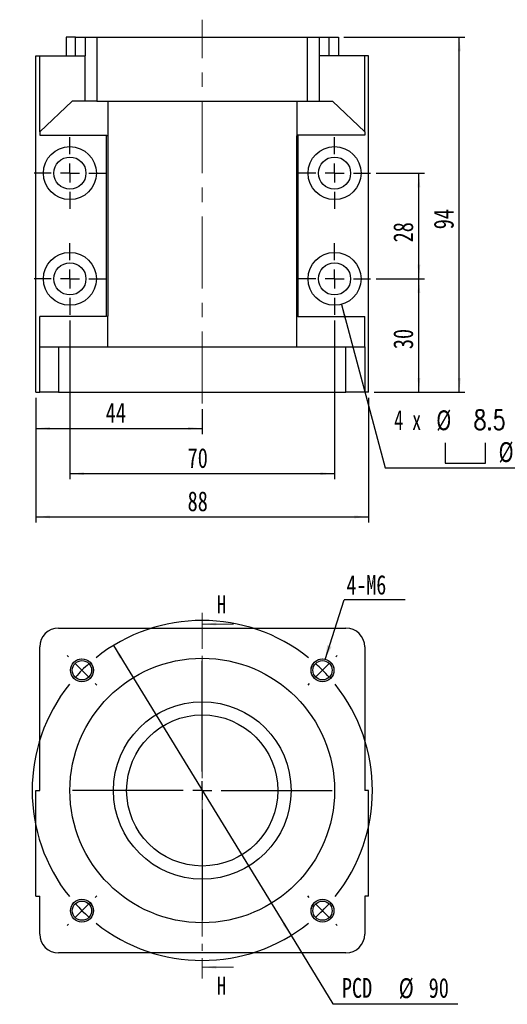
# Model space of a CAD drawing. Header units: millimetres. Extents: x 30 to 278, y 0 to 198.
# Tile 1 of 2: x 30 to 116, y 9 to 183. Entities that reach past the tile are written whole.
import ezdxf

# ---------------------------------------------------------------- set-up
doc = ezdxf.new("R2010")
doc.units = ezdxf.units.MM
doc.linetypes.add('CENTER', pattern=[10.16, 6.35, -1.27, 1.27, -1.27])
doc.linetypes.add('CENTERX2', pattern=[20.32, 12.7, -2.54, 2.54, -2.54])
doc.layers.add('FORMAT', color=7, linetype='Continuous')
doc.styles.add('SLDTEXTSTYLE0', font='TXT', dxfattribs={"width": 0.75})
doc.styles.add('SLDTEXTSTYLE1', font='TXT', dxfattribs={"width": 0.75, "bigfont": 'bigfont'})
doc.styles.add('SLDTEXTSTYLE4', font='TXT', dxfattribs={"width": 0.666667})
doc.dimstyles.new('SLDDIMSTYLE0', dxfattribs={"dimtxt": 3.5, "dimasz": 2.5, "dimexe": 0, "dimexo": 0.0625, "dimgap": 0.875, "dimtad": 0, "dimtih": 1, "dimtoh": 1, "dimdec": 1, "dimlfac": 1.5, "dimrnd": 1e-09, "dimzin": 12, "dimdsep": 46, "dimtxsty": 'SLDTEXTSTYLE0', "dimsah": 1, "dimcen": 0, "dimadec": 0, "dimazin": 3, "dimtfac": 1, "dimtdec": 1, "dimtmove": 0, "dimatfit": 3, "dimfxl": 0, "dimfrac": 2, "dimtolj": 1, "dimtzin": 12, "dimarcsym": 0})
doc.dimstyles.new('SLDDIMSTYLE1', dxfattribs={"dimtxt": 0.18, "dimasz": 2.5, "dimexe": 0, "dimexo": 0.0625, "dimgap": 0, "dimtad": 0, "dimtih": 1, "dimtoh": 1, "dimdec": 0, "dimrnd": 1e-09, "dimzin": 0, "dimdsep": 46, "dimtxsty": 'Standard', "dimsah": 1, "dimcen": 0.09, "dimadec": 0, "dimazin": 0, "dimtfac": 2.5, "dimtdec": 0, "dimtofl": 0, "dimtmove": 0, "dimatfit": 3, "dimfxl": 0, "dimfrac": 2, "dimtolj": 1, "dimtzin": 0, "dimarcsym": 0})
doc.dimstyles.new('SLDDIMSTYLE3', dxfattribs={"dimtxt": 3.5, "dimasz": 2.5, "dimexe": 0, "dimexo": 0.0625, "dimgap": 0.875, "dimtad": 1, "dimlfac": 1.5, "dimrnd": 1e-09, "dimzin": 12, "dimdsep": 46, "dimtxsty": 'SLDTEXTSTYLE0', "dimsah": 1, "dimcen": 0.09, "dimadec": 0, "dimazin": 3, "dimtfac": 1, "dimtofl": 0, "dimtmove": 0, "dimatfit": 3, "dimfxl": 0, "dimfrac": 2, "dimtolj": 1, "dimtzin": 12, "dimarcsym": 0})
doc.dimstyles.new('SLDDIMSTYLE6', dxfattribs={"dimtxt": 3.5, "dimasz": 2.5, "dimexe": 0, "dimexo": 0.0625, "dimgap": 0.875, "dimtad": 0, "dimtih": 1, "dimtoh": 1, "dimdec": 1, "dimlfac": 1.5, "dimrnd": 1e-09, "dimzin": 12, "dimdsep": 46, "dimtxsty": 'SLDTEXTSTYLE0', "dimsah": 1, "dimcen": 0, "dimadec": 0, "dimazin": 3, "dimtfac": 1, "dimtofl": 0, "dimtmove": 0, "dimatfit": 3, "dimfxl": 0, "dimfrac": 2, "dimtolj": 1, "dimtzin": 12, "dimarcsym": 0})

# ---------------------------------------------------------------- blocks, each defined once
blk = doc.blocks.new('_D')
at = {"layer": 'FORMAT', "color": 7}
for p, q in [((46.53, 72.34), (77.84, 21.16)), ((77.84, 21.16), (85.22, 9.1)), ((85.22, 9.1), (107.28, 9.1))]:
    blk.add_line(p, q, dxfattribs=at)
for points in [[(46.53, 72.34), (47.62, 70.08), (48.05, 70.34)], [(77.84, 21.16), (76.75, 23.42), (76.32, 23.16)]]:
    blk.add_solid(points, dxfattribs=at)
at = {"layer": 'FORMAT', "color": 7, "char_height": 3.5, "attachment_point": 1, "style": 'SLDTEXTSTYLE0'}
for s, insert in [('PCD', (86.8, 13.66)), ('%%c', (96.83, 13.61)), ('90', (102.11, 13.66))]:
    blk.add_mtext(s, dxfattribs=dict(at, insert=insert))
blk = doc.blocks.new('SW_NOTE_0')
at = {"layer": 'FORMAT', "color": 0}
blk.add_line((10.7, 0), (0, 0), dxfattribs=at)
at = {"layer": 'FORMAT', "color": 0, "insert": (0.38, 4.38), "char_height": 3.44, "attachment_point": 1, "style": 'SLDTEXTSTYLE0'}
blk.add_mtext('4-M6', dxfattribs=at)
blk = doc.blocks.new('SW_CENTERMARKSYMBOL_0')
at = {"layer": 'FORMAT', "color": 0}
for p, q in [((-44.78, 2.36), (-45.03, 2.6)), ((2.36, 2.36), (2.6, 2.6)), ((-42.43, 0), (-43.6, 1.18)), ((-42.43, 0), (-41.25, -1.18)), ((-21.21, -17.88), (-21.21, 1.67)), ((0, 0), (-1.18, -1.18)), ((0, 0), (1.18, 1.18)), ((-40.07, -2.36), (-39.82, -2.6)), ((-2.36, -2.36), (-2.6, -2.6)), ((-21.21, -21.21), (-21.21, -19.55)), ((-24.55, -21.21), (-44.09, -21.21)), ((-21.21, -21.21), (-22.88, -21.21)), ((-21.21, -21.21), (-21.21, -22.88)), ((-21.21, -21.21), (-19.55, -21.21)), ((-17.88, -21.21), (1.67, -21.21)), ((-21.21, -24.55), (-21.21, -44.09)), ((-40.07, -40.07), (-39.82, -39.82)), ((-2.36, -40.07), (-2.6, -39.82)), ((-42.43, -42.43), (-41.25, -41.25)), ((0, -42.43), (-1.18, -41.25)), ((-42.43, -42.43), (-43.6, -43.6)), ((0, -42.43), (1.18, -43.6)), ((-44.78, -44.78), (-45.03, -45.03)), ((2.36, -44.78), (2.6, -45.03))]:
    blk.add_line(p, q, dxfattribs=at)
for start, end in [(51.3662, 128.6338), (135, 138.1831), (131.8169, 135), (45, 48.1831), (41.8169, 45), (141.3662, 218.6338), (321.3662, 38.6338), (221.8169, 225), (315, 318.1831), (225, 228.1831), (311.8169, 315), (231.3662, 308.6338)]:
    blk.add_arc((-21.21, -21.21), 30, start, end, dxfattribs=at)
blk = doc.blocks.new('_D_6')
at = {"layer": 'FORMAT', "color": 7}
for p, q in [((32.85, 116.03), (32.85, 109.65)), ((62.18, 114.03), (62.18, 109.65)), ((32.85, 110.65), (62.18, 110.65))]:
    blk.add_line(p, q, dxfattribs=at)
for points in [[(32.85, 110.65), (35.35, 110.4), (35.35, 110.9)], [(62.18, 110.65), (59.68, 110.9), (59.68, 110.4)]]:
    blk.add_solid(points, dxfattribs=at)
at = {"layer": 'FORMAT', "color": 7, "insert": (45.16, 115.16), "char_height": 3.5, "attachment_point": 1, "style": 'SLDTEXTSTYLE0'}
blk.add_mtext('44', dxfattribs=at)
blk = doc.blocks.new('_D_7')
at = {"layer": 'FORMAT', "color": 7}
for p, q in [((38.85, 129.7), (38.85, 101.66)), ((85.52, 129.7), (85.52, 101.66)), ((38.85, 102.66), (85.52, 102.66))]:
    blk.add_line(p, q, dxfattribs=at)
for points in [[(38.85, 102.66), (41.35, 102.41), (41.35, 102.91)], [(85.52, 102.66), (83.02, 102.91), (83.02, 102.41)]]:
    blk.add_solid(points, dxfattribs=at)
at = {"layer": 'FORMAT', "color": 7, "insert": (59.6, 107.17), "char_height": 3.5, "attachment_point": 1, "style": 'SLDTEXTSTYLE0'}
blk.add_mtext('70', dxfattribs=at)
blk = doc.blocks.new('_D_8')
at = {"layer": 'FORMAT', "color": 7}
for p, q in [((32.85, 116.03), (32.85, 94.03)), ((91.52, 116.03), (91.52, 94.03)), ((32.85, 95.03), (91.52, 95.03))]:
    blk.add_line(p, q, dxfattribs=at)
for points in [[(32.85, 95.03), (35.35, 94.78), (35.35, 95.28)], [(91.52, 95.03), (89.02, 95.28), (89.02, 94.78)]]:
    blk.add_solid(points, dxfattribs=at)
at = {"layer": 'FORMAT', "color": 7, "insert": (59.6, 99.54), "char_height": 3.5, "attachment_point": 1, "style": 'SLDTEXTSTYLE0'}
blk.add_mtext('88', dxfattribs=at)
blk = doc.blocks.new('SW_SYMBOL_HOLE_SPOT')
at = {"layer": 'FORMAT', "color": 0}
for p, q in [((0, 875), (0, 75)), ((1600, 75), (1600, 875)), ((0, 75), (1600, 75))]:
    blk.add_line(p, q, dxfattribs=at)
blk = doc.blocks.new('_D_9')
at = {"layer": 'FORMAT'}
for p, q in [((86.73, 132.52), (94.45, 103.71)), ((94.45, 103.71), (136.44, 103.71))]:
    blk.add_line(p, q, dxfattribs=at)
blk.add_solid([(86.73, 132.52), (87.13, 130.04), (87.61, 130.17)], dxfattribs=at)
at = {"layer": 'FORMAT', "xscale": 0.004470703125, "yscale": 0.004470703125, "zscale": 0.004470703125}
blk.add_blockref('SW_SYMBOL_HOLE_SPOT', (105, 104.2), dxfattribs=at)
at = {"layer": 'FORMAT', "char_height": 3.5, "attachment_point": 1}
for s, insert, style in [('4 x', (96.03, 113.89), 'SLDTEXTSTYLE4'), ('%%c', (103.45, 113.83), 'SLDTEXTSTYLE0'), ('8.5 \\M+18AAE\\M+19153\\M+18AD1\\M+190FA', (110.04, 113.89), 'SLDTEXTSTYLE1'), ('%%c', (114.44, 108.22), 'SLDTEXTSTYLE0'), ('14', (121.03, 108.28), 'SLDTEXTSTYLE0')]:
    blk.add_mtext(s, dxfattribs=dict(at, insert=insert, style=style))
blk = doc.blocks.new('_D_10')
at = {"layer": 'FORMAT', "color": 7}
for p, q in [((92.85, 137.03), (101.39, 137.03)), ((100.39, 117.03), (100.39, 137.03)), ((92.52, 117.03), (101.39, 117.03))]:
    blk.add_line(p, q, dxfattribs=at)
for points in [[(100.39, 137.03), (100.14, 134.53), (100.64, 134.53)], [(100.39, 117.03), (100.64, 119.53), (100.14, 119.53)]]:
    blk.add_solid(points, dxfattribs=at)
at = {"layer": 'FORMAT', "color": 7, "insert": (95.87, 124.63), "char_height": 3.5, "attachment_point": 1, "rotation": 90, "style": 'SLDTEXTSTYLE0'}
blk.add_mtext('30', dxfattribs=at)
blk = doc.blocks.new('_D_11')
at = {"layer": 'FORMAT', "color": 7}
for p, q in [((92.85, 155.7), (101.39, 155.7)), ((100.39, 137.03), (100.39, 155.7)), ((92.85, 137.03), (101.39, 137.03))]:
    blk.add_line(p, q, dxfattribs=at)
for points in [[(100.39, 155.7), (100.14, 153.2), (100.64, 153.2)], [(100.39, 137.03), (100.64, 139.53), (100.14, 139.53)]]:
    blk.add_solid(points, dxfattribs=at)
at = {"layer": 'FORMAT', "color": 7, "insert": (95.87, 143.47), "char_height": 3.5, "attachment_point": 1, "rotation": 90, "style": 'SLDTEXTSTYLE0'}
blk.add_mtext('28', dxfattribs=at)
blk = doc.blocks.new('_D_12')
at = {"layer": 'FORMAT', "color": 7}
for p, q in [((87.18, 179.7), (108.52, 179.7)), ((107.52, 117.03), (107.52, 179.7)), ((92.52, 117.03), (108.52, 117.03))]:
    blk.add_line(p, q, dxfattribs=at)
for points in [[(107.52, 179.7), (107.27, 177.2), (107.77, 177.2)], [(107.52, 117.03), (107.77, 119.53), (107.27, 119.53)]]:
    blk.add_solid(points, dxfattribs=at)
at = {"layer": 'FORMAT', "color": 7, "insert": (103.01, 145.78), "char_height": 3.5, "attachment_point": 1, "rotation": 90, "style": 'SLDTEXTSTYLE0'}
blk.add_mtext('94', dxfattribs=at)
blk = doc.blocks.new('SW_CENTERMARKSYMBOL_1')
at = {"layer": 'FORMAT', "color": 0}
for p, q in [((0, 3.33), (0, 6.33)), ((-3.33, 0), (-6.33, 0)), ((0, 0), (-1.67, 0)), ((0, 0), (0, 1.67)), ((0, 0), (0, -1.67)), ((0, 0), (1.67, 0)), ((3.33, 0), (6.33, 0)), ((0, -3.33), (0, -6.33))]:
    blk.add_line(p, q, dxfattribs=at)
blk = doc.blocks.new('SW_CENTERMARKSYMBOL_2')
at = {"layer": 'FORMAT', "color": 0}
for p, q in [((0, 3.33), (0, 6.33)), ((-3.33, 0), (-6.33, 0)), ((0, 0), (-1.67, 0)), ((0, 0), (0, 1.67)), ((0, 0), (0, -1.67)), ((0, 0), (1.67, 0)), ((3.33, 0), (6.33, 0)), ((0, -3.33), (0, -6.33))]:
    blk.add_line(p, q, dxfattribs=at)
blk = doc.blocks.new('SW_CENTERMARKSYMBOL_3')
at = {"layer": 'FORMAT', "color": 0}
for p, q in [((0, 3.33), (0, 6.33)), ((-3.33, 0), (-6.33, 0)), ((0, 0), (-1.67, 0)), ((0, 0), (0, 1.67)), ((0, 0), (0, -1.67)), ((0, 0), (1.67, 0)), ((3.33, 0), (6.33, 0)), ((0, -3.33), (0, -6.33))]:
    blk.add_line(p, q, dxfattribs=at)
blk = doc.blocks.new('SW_CENTERMARKSYMBOL_4')
at = {"layer": 'FORMAT', "color": 0}
for p, q in [((0, 3.33), (0, 6.33)), ((-3.33, 0), (-6.33, 0)), ((0, 0), (-1.67, 0)), ((0, 0), (0, 1.67)), ((0, 0), (0, -1.67)), ((0, 0), (1.67, 0)), ((3.33, 0), (6.33, 0)), ((0, -3.33), (0, -6.33))]:
    blk.add_line(p, q, dxfattribs=at)

msp = doc.modelspace()

# ---------------------------------------------------------------- linework, layer by layer
at = {"color": 7, "linetype": 'Continuous', "lineweight": 25}
for p, q in [((38.1844, 179.6976), (38.1844, 176.3643)), ((39.8511, 179.6976), (38.1844, 179.6976)), ((39.8511, 176.3643), (39.8511, 179.6976)), ((39.8511, 179.6976), (41.5178, 179.6976)), ((41.5178, 179.6976), (41.5178, 176.3643)), ((41.5178, 179.6976), (43.6103, 179.6976)), ((43.6103, 179.6976), (43.6103, 168.3643)), ((43.6103, 179.6976), (80.7586, 179.6976)), ((80.7586, 168.3643), (80.7586, 179.6976)), ((80.7586, 179.6976), (82.8511, 179.6976)), ((82.8511, 176.3643), (82.8511, 179.6976)), ((82.8511, 179.6976), (84.5178, 179.6976)), ((84.5178, 179.6976), (84.5178, 176.3643)), ((84.5178, 179.6976), (86.1844, 179.6976)), ((86.1844, 179.6976), (86.1844, 176.3643)), ((32.8511, 117.031), (32.8511, 176.3643)), ((32.8511, 176.3643), (33.5178, 176.3643)), ((33.5178, 162.992), (33.5178, 176.3643)), ((33.5178, 176.3643), (41.5178, 176.3643)), ((41.5178, 168.3643), (41.5178, 176.3643)), ((82.8511, 168.3643), (82.8511, 176.3643)), ((90.8511, 176.3643), (82.8511, 176.3643)), ((90.8511, 162.992), (90.8511, 176.3643)), ((91.5178, 176.3643), (90.8511, 176.3643)), ((91.5178, 117.031), (91.5178, 176.3643)), ((39.2238, 168.3643), (33.5178, 162.992)), ((41.5178, 168.3643), (39.2238, 168.3643)), ((43.6103, 168.3643), (41.5178, 168.3643)), ((43.6103, 168.3643), (80.7586, 168.3643)), ((45.5178, 168.3643), (45.5178, 162.2643)), ((78.8511, 168.3643), (78.8511, 162.2643)), ((80.7586, 168.3643), (82.8511, 168.3643)), ((82.8511, 168.3643), (85.1451, 168.3643)), ((85.1451, 168.3643), (90.8511, 162.992)), ((33.5178, 162.992), (33.5178, 162.3643)), ((33.5178, 162.3643), (45.3178, 162.3643)), ((45.3178, 162.3643), (45.5178, 162.2643)), ((45.3178, 130.3643), (45.3178, 162.3643)), ((45.5178, 162.2643), (45.5178, 130.437)), ((78.8511, 162.2643), (79.0511, 162.3643)), ((78.8511, 130.437), (78.8511, 162.2643)), ((90.8511, 162.3643), (79.0511, 162.3643)), ((79.0511, 162.3643), (79.0511, 130.3643)), ((90.8511, 162.992), (90.8511, 162.3643)), ((45.3178, 130.3643), (33.5178, 130.3643)), ((33.5178, 125.031), (33.5178, 130.3643)), ((45.5178, 130.437), (45.3178, 130.3643)), ((45.5178, 125.031), (45.5178, 130.437)), ((79.0511, 130.3643), (78.8511, 130.437)), ((78.8511, 125.031), (78.8511, 130.437)), ((79.0511, 130.3643), (90.8511, 130.3643)), ((90.8511, 125.031), (90.8511, 130.3643)), ((33.5178, 117.031), (33.5178, 125.031)), ((33.5178, 125.031), (36.8511, 125.031)), ((36.8511, 125.031), (36.8511, 117.031)), ((36.8511, 125.031), (87.5178, 125.031)), ((87.5178, 117.031), (87.5178, 125.031)), ((87.5178, 125.031), (90.8511, 125.031)), ((90.8511, 125.031), (90.8511, 117.031)), ((32.8511, 117.031), (33.5178, 117.031)), ((36.8511, 117.031), (33.5178, 117.031)), ((36.8511, 117.031), (87.5178, 117.031)), ((90.8511, 117.031), (87.5178, 117.031)), ((91.5178, 117.031), (90.8511, 117.031)), ((36.8511, 75.4171), (87.5178, 75.4171)), ((33.5178, 46.7504), (33.5178, 72.0837)), ((90.8511, 72.0837), (90.8511, 46.7504)), ((32.8511, 28.0837), (32.8511, 46.7504)), ((32.8511, 46.7504), (33.5178, 46.7504)), ((91.5178, 46.7504), (90.8511, 46.7504)), ((91.5178, 28.0837), (91.5178, 46.7504)), ((32.8511, 28.0837), (33.5178, 28.0837)), ((33.5178, 21.4171), (33.5178, 28.0837)), ((91.5178, 28.0837), (90.8511, 28.0837)), ((90.8511, 28.0837), (90.8511, 21.4171)), ((87.5178, 18.0837), (36.8511, 18.0837))]:
    msp.add_line(p, q, dxfattribs=at)
at = {"color": 7, "linetype": 'CENTER', "lineweight": 18}
msp.add_line((62.1844, 78.1198), (62.1844, 13.5622), dxfattribs=at)
at = {"color": 7, "linetype": 'Continuous', "lineweight": 18}
for p, q in [((67.6844, 76.1198), (62.1844, 76.1198)), ((67.6844, 15.5622), (62.1844, 15.5622))]:
    msp.add_line(p, q, dxfattribs=at)
at = {"color": 7, "linetype": 'Continuous', "lineweight": 25}
for centre, radius in [((38.8511, 155.6976), 4.6667), ((85.5178, 155.6976), 4.6667), ((38.8511, 155.6976), 2.8333), ((85.5178, 155.6976), 2.8333), ((38.8511, 137.031), 4.6667), ((85.5178, 137.031), 4.6667), ((38.8511, 137.031), 2.8333), ((85.5178, 137.031), 2.8333), ((62.1844, 46.7504), 23.3333), ((40.9712, 67.9636), 2.0167), ((40.9712, 67.9636), 1.7), ((83.3976, 67.9636), 2.0167), ((83.3976, 67.9636), 1.7), ((62.1844, 46.7504), 15.6667), ((62.1844, 46.7504), 13.3333), ((40.9712, 25.5372), 2.0167), ((40.9712, 25.5372), 1.7), ((83.3976, 25.5372), 2.0167), ((83.3976, 25.5372), 1.7)]:
    msp.add_circle(centre, radius, dxfattribs=at)
for centre, start, end in [((36.8511, 72.0837), 90, 180), ((87.5178, 72.0837), 0, 90), ((36.8511, 21.4171), 180, 270), ((87.5178, 21.4171), 270, 0)]:
    msp.add_arc(centre, 3.3333, start, end, dxfattribs=at)
at = {"color": 7, "linetype": 'Continuous', "lineweight": 18}
for centre in [(40.9712, 67.9636), (83.3976, 67.9636), (40.9712, 25.5372), (83.3976, 25.5372)]:
    msp.add_arc(centre, 2, 255, 195, dxfattribs=at)
for points in [[(62.1844, 76.1198), (64.6844, 75.8698), (64.6844, 76.3698)], [(62.1844, 15.5622), (64.6844, 15.3122), (64.6844, 15.8122)]]:
    msp.add_solid(points, dxfattribs=at)
at = {"layer": 'FORMAT', "color": 7, "linetype": 'CENTERX2', "lineweight": 18}
msp.add_line((62.1844, 115.031), (62.1844, 182.7711), dxfattribs=at)

# ---------------------------------------------------------------- block references
at = {"layer": 'FORMAT', "color": 7}
for name, p in [('SW_CENTERMARKSYMBOL_4', (38.8511, 155.6976)), ('SW_CENTERMARKSYMBOL_1', (85.5178, 155.6976)), ('SW_CENTERMARKSYMBOL_3', (38.8511, 137.031)), ('SW_CENTERMARKSYMBOL_2', (85.5178, 137.031)), ('SW_NOTE_0', (87.2404, 80.3899)), ('SW_CENTERMARKSYMBOL_0', (83.3976, 67.9636))]:
    msp.add_blockref(name, p, dxfattribs=at)

# ---------------------------------------------------------------- texts
at = {"color": 7, "linetype": 'Continuous', "char_height": 3.175, "attachment_point": 1, "style": 'SLDTEXTSTYLE0'}
for insert in [(64.7933, 81.1633), (64.7933, 13.8827)]:
    msp.add_mtext('H', dxfattribs=dict(at, insert=insert))

# ---------------------------------------------------------------- dimensions: what is measured, and where the dimension line sits
at = {"layer": 'FORMAT', "color": 7}
for base, p1, p2, picture, middle in [((107.5178, 179.6976), (91.5178, 117.031), (86.1844, 179.6976), '_D_12', (107.5178, 148.3643)), ((100.3862, 155.6976), (91.8511, 137.031), (91.8511, 155.6976), '_D_11', (100.3862, 146.0602)), ((100.3862, 137.031), (91.5178, 117.031), (91.8511, 137.031), '_D_10', (100.3862, 127.2175))]:
    dim = msp.add_linear_dim(base=base, p1=p1, p2=p2, angle=90, dimstyle='SLDDIMSTYLE3', dxfattribs=at)
    dim.commit()
    dim.dimension.update_dxf_attribs({"geometry": picture, "text_midpoint": middle, "dimtype": 160})
at = {"layer": 'FORMAT'}
dim = msp.add_diameter_dim_2p(p1=(84.31, 141.5386), p2=(86.7256, 132.5233), text='4 x <> 完全貫穿\\P{\\fGDT;v}%%c 14 \\P', dimstyle='SLDDIMSTYLE6', dxfattribs=at)
dim.commit()
dim.dimension.update_dxf_attribs({"geometry": '_D_9', "text_midpoint": (116.2376, 109.3227), "dimtype": 163})
at = {"layer": 'FORMAT', "color": 7}
for base, p1, p2, picture, middle in [((85.5178, 102.6583), (38.8511, 130.6976), (85.5178, 130.6976), '_D_7', (62.1844, 102.6583)), ((62.1844, 110.6476), (32.8511, 117.031), (62.1844, 115.031), '_D_6', (47.7465, 110.6476)), ((91.5178, 95.031), (32.8511, 117.031), (91.5178, 117.031), '_D_8', (62.1844, 95.031))]:
    dim = msp.add_linear_dim(base=base, p1=p1, p2=p2, dimstyle='SLDDIMSTYLE3', dxfattribs=at)
    dim.commit()
    dim.dimension.update_dxf_attribs({"geometry": picture, "text_midpoint": middle, "dimtype": 160})
dim = msp.add_diameter_dim_2p(p1=(77.8388, 21.1586), p2=(46.5301, 72.3422), text='PCD<>', dimstyle='SLDDIMSTYLE0', dxfattribs=at)
dim.commit()
dim.dimension.update_dxf_attribs({"geometry": '_D', "text_midpoint": (97.0404, 11.9034), "dimtype": 163})

# ---------------------------------------------------------------- leaders
msp.add_leader([(83.8433, 69.8786), (87.2404, 80.3899)], dimstyle='SLDDIMSTYLE1', dxfattribs=at)

doc.saveas('drawing.dxf')
